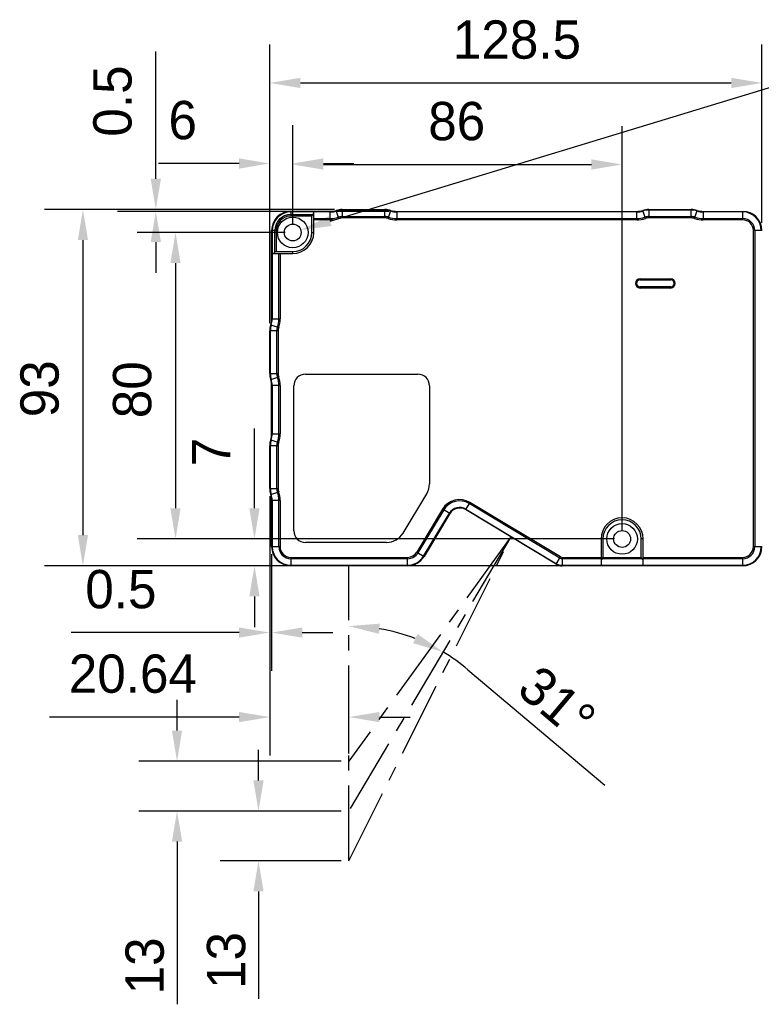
# Model space of a CAD drawing. Header units: millimetres. Extents: x -553 to -393, y 304 to 484.
# Tile 2 of 10: x -475 to -427, y 340 to 404. Entities that reach past the tile are written whole.
import ezdxf

# ---------------------------------------------------------------- set-up
doc = ezdxf.new("R2010")
doc.units = ezdxf.units.MM
doc.header["$LTSCALE"] = 65.395
doc.header["$PDMODE"] = 3
doc.header["$PDSIZE"] = 8
doc.linetypes.add('CENTER', pattern=[0.6, 0.375, -0.075, 0.075, -0.075])
doc.layers.get('0').update_dxf_attribs({"linetype": 'CONTINUOUS'})
doc.layers.get('Defpoints').update_dxf_attribs({"linetype": 'CONTINUOUS'})
for name, color, linetype in [('00_COMPONENTS', 7, 'CONTINUOUS'), ('50_ALL_DETAILS', 7, 'CONTINUOUS'), ('51__DRAFT_DIMS', 7, 'CONTINUOUS')]:
    doc.layers.add(name, color=color, linetype=linetype)
doc.styles.get("Standard").update_dxf_attribs({"font": '兰亭黑 GBK.TTF', "height": 2.5})
doc.dimstyles.new('DIMSTYLE_1', dxfattribs={"dimtxt": 3, "dimasz": 2, "dimexe": 2.5, "dimexo": 0.5, "dimgap": 0.75, "dimtad": 1, "dimlfac": 4, "dimdsep": 46, "dimtxsty": 'STANDARD', "dimblk": '_FILLED', "dimblk1": '_FILLED', "dimblk2": '_FILLED', "dimcen": 0.09, "dimclrd": 8, "dimclre": 8, "dimclrt": 256, "dimazin": 2, "dimtp": 0.3, "dimtm": 0.3, "dimtfac": 1, "dimtofl": 0, "dimtmove": 0, "dimatfit": 3, "dimldrblk": '_FILLED', "dimfxl": 1, "dimtolj": 1, "dimarcsym": 0})

# ---------------------------------------------------------------- blocks, each defined once
blk = doc.blocks.new('_FILLED')
at = {"color": 0, "linetype": 'ByBlock'}
blk.add_solid([(0, 0), (-1, 0.167), (-1, -0.167)], dxfattribs=at)
blk = doc.blocks.new('*D15')
at = {"layer": '51__DRAFT_DIMS', "color": 8, "lineweight": -2}
for p, q in [((-458.629, 384.486), (-458.629, 402.664)), ((-426.504, 391.034), (-426.504, 402.664)), ((-456.629, 400.164), (-428.504, 400.164))]:
    blk.add_line(p, q, dxfattribs=at)
at = {"layer": 'Defpoints', "color": 0}
for p in [(-426.504, 400.164), (-426.504, 390.534), (-458.629, 383.986)]:
    blk.add_point(p, dxfattribs=at)
at = {"layer": '51__DRAFT_DIMS', "color": 8, "linetype": 'ByBlock', "lineweight": -2, "xscale": 2, "yscale": 2, "zscale": 2, "rotation": 180}
blk.add_blockref('_FILLED', (-458.629, 400.164), dxfattribs=at)
at = {"layer": '51__DRAFT_DIMS', "color": 8, "linetype": 'ByBlock', "lineweight": -2, "xscale": 2, "yscale": 2, "zscale": 2}
blk.add_blockref('_FILLED', (-426.504, 400.164), dxfattribs=at)
at = {"layer": '51__DRAFT_DIMS', "insert": (-442.49, 404.247), "char_height": 2.5, "attachment_point": 2, "line_spacing_factor": 0.9}
blk.add_mtext('\\A1;128.5', dxfattribs=at)
blk = doc.blocks.new('*D16')
at = {"layer": '51__DRAFT_DIMS', "color": 8, "lineweight": -2}
for p, q in [((-458.629, 384.486), (-458.629, 397.408)), ((-457.129, 390.909), (-457.129, 397.408)), ((-460.629, 394.908), (-465.883, 394.908)), ((-455.129, 394.908), (-453.129, 394.908))]:
    blk.add_line(p, q, dxfattribs=at)
at = {"layer": 'Defpoints', "color": 0}
for p in [(-457.129, 394.908), (-457.129, 390.409), (-458.629, 383.986)]:
    blk.add_point(p, dxfattribs=at)
at = {"layer": '51__DRAFT_DIMS', "color": 8, "linetype": 'ByBlock', "lineweight": -2, "xscale": 2, "yscale": 2, "zscale": 2}
blk.add_blockref('_FILLED', (-458.629, 394.908), dxfattribs=at)
at = {"layer": '51__DRAFT_DIMS', "color": 8, "linetype": 'ByBlock', "lineweight": -2, "xscale": 2, "yscale": 2, "zscale": 2, "rotation": 180}
blk.add_blockref('_FILLED', (-457.129, 394.908), dxfattribs=at)
at = {"layer": '51__DRAFT_DIMS', "insert": (-463.379, 398.991), "char_height": 2.5, "attachment_point": 3, "line_spacing_factor": 0.9}
blk.add_mtext('\\A1;6', dxfattribs=at)
blk = doc.blocks.new('*D17')
at = {"layer": '51__DRAFT_DIMS', "color": 8, "lineweight": -2}
for p, q in [((-457.129, 390.909), (-457.129, 397.344)), ((-435.629, 370.909), (-435.629, 397.344)), ((-455.129, 394.844), (-437.629, 394.844))]:
    blk.add_line(p, q, dxfattribs=at)
at = {"layer": 'Defpoints', "color": 0}
for p in [(-435.629, 394.844), (-457.129, 390.409), (-435.629, 370.409)]:
    blk.add_point(p, dxfattribs=at)
at = {"layer": '51__DRAFT_DIMS', "color": 8, "linetype": 'ByBlock', "lineweight": -2, "xscale": 2, "yscale": 2, "zscale": 2, "rotation": 180}
blk.add_blockref('_FILLED', (-457.129, 394.844), dxfattribs=at)
at = {"layer": '51__DRAFT_DIMS', "color": 8, "linetype": 'ByBlock', "lineweight": -2, "xscale": 2, "yscale": 2, "zscale": 2}
blk.add_blockref('_FILLED', (-435.629, 394.844), dxfattribs=at)
at = {"layer": '51__DRAFT_DIMS', "insert": (-446.423, 398.927), "char_height": 2.5, "attachment_point": 2, "line_spacing_factor": 0.9}
blk.add_mtext('\\A1;86', dxfattribs=at)
blk = doc.blocks.new('*D18')
at = {"layer": '51__DRAFT_DIMS', "color": 8, "lineweight": -2}
for p, q in [((-457.629, 390.409), (-467.28, 390.409)), ((-464.78, 388.409), (-464.78, 372.409)), ((-436.129, 370.409), (-467.28, 370.409))]:
    blk.add_line(p, q, dxfattribs=at)
at = {"layer": 'Defpoints', "color": 0}
for p in [(-457.129, 390.409), (-464.78, 370.409), (-435.629, 370.409)]:
    blk.add_point(p, dxfattribs=at)
at = {"layer": '51__DRAFT_DIMS', "color": 8, "linetype": 'ByBlock', "lineweight": -2, "xscale": 2, "yscale": 2, "zscale": 2}
for p, rotation in [((-464.78, 390.409), 90), ((-464.78, 370.409), 270)]:
    blk.add_blockref('_FILLED', p, dxfattribs=dict(at, rotation=rotation))
at = {"layer": '51__DRAFT_DIMS', "insert": (-468.863, 380.147), "char_height": 2.5, "attachment_point": 2, "rotation": 90, "line_spacing_factor": 0.9}
blk.add_mtext('\\A1;80', dxfattribs=at)
blk = doc.blocks.new('*D19')
at = {"layer": '51__DRAFT_DIMS', "color": 8, "lineweight": -2}
for p, q in [((-454.393, 391.909), (-473.324, 391.909)), ((-470.824, 389.909), (-470.824, 370.659)), ((-457.754, 368.659), (-473.324, 368.659))]:
    blk.add_line(p, q, dxfattribs=at)
at = {"layer": 'Defpoints', "color": 0}
for p in [(-453.893, 391.909), (-470.824, 368.659), (-457.254, 368.659)]:
    blk.add_point(p, dxfattribs=at)
at = {"layer": '51__DRAFT_DIMS', "color": 8, "linetype": 'ByBlock', "lineweight": -2, "xscale": 2, "yscale": 2, "zscale": 2}
for p, rotation in [((-470.824, 391.909), 90), ((-470.824, 368.659), 270)]:
    blk.add_blockref('_FILLED', p, dxfattribs=dict(at, rotation=rotation))
at = {"layer": '51__DRAFT_DIMS', "insert": (-474.908, 380.211), "char_height": 2.5, "attachment_point": 2, "rotation": 90, "line_spacing_factor": 0.9}
blk.add_mtext('\\A1;93', dxfattribs=at)
blk = doc.blocks.new('*D22')
at = {"layer": '51__DRAFT_DIMS', "color": 8, "lineweight": -2}
for p, q in [((-459.627, 372.409), (-459.627, 377.611)), ((-436.129, 370.409), (-462.127, 370.409)), ((-437.504, 368.659), (-462.127, 368.659)), ((-459.627, 366.659), (-459.627, 364.659))]:
    blk.add_line(p, q, dxfattribs=at)
at = {"layer": 'Defpoints', "color": 0}
for p in [(-459.627, 370.409), (-435.629, 370.409), (-437.004, 368.659)]:
    blk.add_point(p, dxfattribs=at)
at = {"layer": '51__DRAFT_DIMS', "color": 8, "linetype": 'ByBlock', "lineweight": -2, "xscale": 2, "yscale": 2, "zscale": 2}
for p, rotation in [((-459.627, 370.409), 270), ((-459.627, 368.659), 90)]:
    blk.add_blockref('_FILLED', p, dxfattribs=dict(at, rotation=rotation))
at = {"layer": '51__DRAFT_DIMS', "insert": (-463.71, 375.159), "char_height": 2.5, "attachment_point": 1, "rotation": 90, "line_spacing_factor": 0.9}
blk.add_mtext('\\A1;7', dxfattribs=at)
blk = doc.blocks.new('*D24')
at = {"layer": '51__DRAFT_DIMS', "color": 8, "lineweight": -2}
for p, q in [((-466.066, 393.909), (-466.066, 402.226)), ((-454.393, 391.909), (-468.566, 391.909)), ((-450.834, 391.784), (-468.566, 391.784)), ((-466.066, 389.784), (-466.066, 387.784))]:
    blk.add_line(p, q, dxfattribs=at)
at = {"layer": 'Defpoints', "color": 0}
for p in [(-453.893, 391.909), (-466.066, 391.784), (-450.334, 391.784)]:
    blk.add_point(p, dxfattribs=at)
at = {"layer": '51__DRAFT_DIMS', "color": 8, "linetype": 'ByBlock', "lineweight": -2, "xscale": 2, "yscale": 2, "zscale": 2}
for p, rotation in [((-466.066, 391.909), 270), ((-466.066, 391.784), 90)]:
    blk.add_blockref('_FILLED', p, dxfattribs=dict(at, rotation=rotation))
at = {"layer": '51__DRAFT_DIMS', "insert": (-470.15, 396.659), "char_height": 2.5, "attachment_point": 1, "rotation": 90, "line_spacing_factor": 0.9}
blk.add_mtext('\\A1;0.5', dxfattribs=at)
blk = doc.blocks.new('*D25')
at = {"layer": '51__DRAFT_DIMS', "color": 8, "lineweight": -2}
for p, q in [((-458.629, 373.208), (-458.629, 361.803)), ((-458.504, 369.409), (-458.504, 361.803)), ((-460.629, 364.303), (-471.589, 364.303)), ((-456.504, 364.303), (-454.504, 364.303))]:
    blk.add_line(p, q, dxfattribs=at)
at = {"layer": 'Defpoints', "color": 0}
for p in [(-458.629, 373.708), (-458.504, 369.909), (-458.504, 364.303)]:
    blk.add_point(p, dxfattribs=at)
at = {"layer": '51__DRAFT_DIMS', "color": 8, "linetype": 'ByBlock', "lineweight": -2, "xscale": 2, "yscale": 2, "zscale": 2}
blk.add_blockref('_FILLED', (-458.629, 364.303), dxfattribs=at)
at = {"layer": '51__DRAFT_DIMS', "color": 8, "linetype": 'ByBlock', "lineweight": -2, "xscale": 2, "yscale": 2, "zscale": 2, "rotation": 180}
blk.add_blockref('_FILLED', (-458.504, 364.303), dxfattribs=at)
at = {"layer": '51__DRAFT_DIMS', "insert": (-466.022, 368.386), "char_height": 2.5, "attachment_point": 3, "line_spacing_factor": 0.9}
blk.add_mtext('\\A1;0.5', dxfattribs=at)
blk = doc.blocks.new('*D28')
at = {"layer": '51__DRAFT_DIMS', "color": 8, "lineweight": -2}
for p, q in [((-458.629, 373.208), (-458.629, 356.288)), ((-453.469, 356.409), (-453.469, 361.288)), ((-460.629, 358.788), (-473.016, 358.788)), ((-451.469, 358.788), (-449.469, 358.788))]:
    blk.add_line(p, q, dxfattribs=at)
at = {"layer": 'Defpoints', "color": 0}
for p in [(-458.629, 373.708), (-453.469, 358.788), (-453.469, 355.909)]:
    blk.add_point(p, dxfattribs=at)
at = {"layer": '51__DRAFT_DIMS', "color": 8, "linetype": 'ByBlock', "lineweight": -2, "xscale": 2, "yscale": 2, "zscale": 2}
blk.add_blockref('_FILLED', (-458.629, 358.788), dxfattribs=at)
at = {"layer": '51__DRAFT_DIMS', "color": 8, "linetype": 'ByBlock', "lineweight": -2, "xscale": 2, "yscale": 2, "zscale": 2, "rotation": 180}
blk.add_blockref('_FILLED', (-453.469, 358.788), dxfattribs=at)
at = {"layer": '51__DRAFT_DIMS', "insert": (-463.379, 362.872), "char_height": 2.5, "attachment_point": 3, "line_spacing_factor": 0.9}
blk.add_mtext('\\A1;20.64', dxfattribs=at)
blk = doc.blocks.new('*D39')
at = {"color": 8, "lineweight": -2}
for p, q in [((-464.681, 357.909), (-464.681, 359.909)), ((-453.969, 355.909), (-467.181, 355.909)), ((-453.969, 352.659), (-467.181, 352.659)), ((-464.681, 350.659), (-464.681, 340.047))]:
    blk.add_line(p, q, dxfattribs=at)
at = {"layer": 'Defpoints', "color": 0}
for p in [(-453.469, 355.909), (-464.681, 352.659), (-453.469, 352.659)]:
    blk.add_point(p, dxfattribs=at)
at = {"color": 8, "linetype": 'ByBlock', "lineweight": -2, "xscale": 2, "yscale": 2, "zscale": 2}
for p, rotation in [((-464.681, 355.909), 270), ((-464.681, 352.659), 90)]:
    blk.add_blockref('_FILLED', p, dxfattribs=dict(at, rotation=rotation))
at = {"insert": (-466.779, 342.551), "char_height": 2.5, "attachment_point": 5, "rotation": 90}
blk.add_mtext('\\A1;13', dxfattribs=at)
blk = doc.blocks.new('*D40')
at = {"color": 8, "lineweight": -2}
for p, q in [((-459.364, 354.659), (-459.364, 356.659)), ((-453.969, 352.659), (-461.864, 352.659)), ((-453.969, 349.409), (-461.864, 349.409)), ((-459.364, 347.409), (-459.364, 340.402))]:
    blk.add_line(p, q, dxfattribs=at)
at = {"layer": 'Defpoints', "color": 0}
for p in [(-453.469, 352.659), (-459.364, 349.409), (-453.469, 349.409)]:
    blk.add_point(p, dxfattribs=at)
at = {"color": 8, "linetype": 'ByBlock', "lineweight": -2, "xscale": 2, "yscale": 2, "zscale": 2}
for p, rotation in [((-459.364, 352.659), 270), ((-459.364, 349.409), 90)]:
    blk.add_blockref('_FILLED', p, dxfattribs=dict(at, rotation=rotation))
at = {"insert": (-461.462, 342.906), "char_height": 2.5, "attachment_point": 5, "rotation": 90}
blk.add_mtext('\\A1;13', dxfattribs=at)

msp = doc.modelspace()

# ---------------------------------------------------------------- linework, layer by layer
at = {"color": 8}
for p, q in [((-454.6889, 391.1508), (-424.1939, 400.4168)), ((-445.6963, 361.8803), (-436.7633, 354.3503))]:
    msp.add_line(p, q, dxfattribs=at)
for start, end in [(68.897432, 80.486988), (49.871408, 59.38442)]:
    msp.add_arc((-453.4688, 352.6595), 12.0596, start, end, dxfattribs=at)
at = {"layer": '00_COMPONENTS'}
for p, q in [((-453.893, 391.9095), (-453.893, 391.3577)), ((-453.893, 391.9095), (-451.1146, 391.9095)), ((-451.1146, 391.3577), (-451.1146, 391.9095)), ((-433.893, 391.9095), (-431.1146, 391.9095)), ((-433.893, 391.9095), (-433.893, 391.3577)), ((-431.1146, 391.3577), (-431.1146, 391.9095)), ((-457.2538, 391.7845), (-457.2538, 391.4827)), ((-457.2538, 391.7845), (-454.6737, 391.7845)), ((-454.6737, 391.7479), (-457.2538, 391.7479)), ((-457.2538, 391.5711), (-455.8422, 391.5711)), ((-455.8788, 391.4827), (-457.2538, 391.4827)), ((-455.8788, 390.4095), (-455.8788, 391.4827)), ((-455.7538, 391.6595), (-455.8422, 391.5711)), ((-455.7538, 390.4095), (-455.7538, 391.7845)), ((-455.7538, 391.3211), (-454.6737, 391.3211)), ((-454.6737, 391.2327), (-454.6737, 391.7845)), ((-454.1111, 391.3228), (-454.2834, 391.847)), ((-451.1146, 391.8729), (-453.893, 391.8729)), ((-453.893, 391.4461), (-451.1146, 391.4461)), ((-451.1146, 391.3577), (-453.893, 391.3577)), ((-450.8965, 391.3228), (-450.7243, 391.847)), ((-450.3339, 391.7845), (-450.3339, 391.2327)), ((-450.3339, 391.7845), (-434.6737, 391.7845)), ((-434.6737, 391.7479), (-450.3339, 391.7479)), ((-450.3339, 391.3211), (-434.6737, 391.3211)), ((-434.6737, 391.2327), (-434.6737, 391.7845)), ((-434.1111, 391.3228), (-434.2834, 391.847)), ((-431.1146, 391.8729), (-433.893, 391.8729)), ((-433.893, 391.4461), (-431.1146, 391.4461)), ((-431.1146, 391.3577), (-433.893, 391.3577)), ((-430.8965, 391.3228), (-430.7243, 391.847)), ((-430.3339, 391.7845), (-427.7538, 391.7845)), ((-430.3339, 391.7845), (-430.3339, 391.2327)), ((-427.7538, 391.7479), (-430.3339, 391.7479)), ((-430.3339, 391.3211), (-427.7538, 391.3211)), ((-427.7538, 391.2327), (-427.7538, 391.7845)), ((-454.6737, 391.2327), (-455.7538, 391.2327)), ((-434.6737, 391.2327), (-450.3339, 391.2327)), ((-427.7538, 391.2327), (-430.3339, 391.2327)), ((-458.5038, 384.7668), (-458.5038, 390.5345)), ((-458.202, 390.5345), (-458.5038, 390.5345)), ((-458.4672, 390.5345), (-458.4672, 384.7668)), ((-458.2904, 389.1229), (-458.2904, 390.5345)), ((-458.202, 390.5345), (-458.202, 389.1595)), ((-455.8788, 390.4095), (-455.7538, 390.4095)), ((-426.5038, 390.5345), (-427.0556, 390.5345)), ((-427.0556, 369.9095), (-427.0556, 390.5345)), ((-426.9672, 390.5345), (-426.9672, 369.9095)), ((-458.5038, 389.0345), (-457.1288, 389.0345)), ((-458.2904, 389.1229), (-458.3788, 389.0345)), ((-458.202, 389.1595), (-457.1288, 389.1595)), ((-458.0404, 384.7668), (-458.0404, 389.0345)), ((-457.952, 389.0345), (-457.952, 384.7668)), ((-457.1288, 389.0345), (-457.1288, 389.1595)), ((-434.4538, 387.3845), (-432.4538, 387.3845)), ((-434.4538, 387.3845), (-434.4538, 387.3345)), ((-432.4538, 387.3345), (-434.4538, 387.3345)), ((-434.4538, 387.3095), (-432.4538, 387.3095)), ((-432.4538, 386.8595), (-434.4538, 386.8595)), ((-434.4538, 386.8345), (-432.4538, 386.8345)), ((-434.4538, 386.8345), (-434.4538, 386.7845)), ((-432.4538, 386.7845), (-434.4538, 386.7845)), ((-432.4538, 387.3345), (-432.4538, 387.3845)), ((-432.4538, 386.7845), (-432.4538, 386.8345)), ((-458.5663, 384.3765), (-458.0421, 384.2042)), ((-458.5038, 384.7668), (-457.952, 384.7668)), ((-458.6288, 381.2077), (-458.6288, 383.9862)), ((-458.077, 383.9862), (-458.6288, 383.9862)), ((-458.5922, 383.9862), (-458.5922, 381.2077)), ((-458.1654, 381.2077), (-458.1654, 383.9862)), ((-458.077, 383.9862), (-458.077, 381.2077)), ((-458.6288, 381.2077), (-458.077, 381.2077)), ((-458.5663, 380.8174), (-458.0421, 380.9897)), ((-456.3038, 381.1595), (-448.9538, 381.1595)), ((-458.5038, 377.2668), (-458.5038, 380.4271)), ((-457.952, 380.4271), (-458.5038, 380.4271)), ((-458.4672, 380.4271), (-458.4672, 377.2668)), ((-458.0404, 377.2668), (-458.0404, 380.4271)), ((-457.952, 380.4271), (-457.952, 377.2668)), ((-457.0538, 370.9345), (-457.0538, 380.4095)), ((-448.2038, 380.4095), (-448.2038, 374.0087)), ((-458.5038, 377.2668), (-457.952, 377.2668)), ((-458.6288, 373.7077), (-458.6288, 376.4862)), ((-458.077, 376.4862), (-458.6288, 376.4862)), ((-458.5922, 376.4862), (-458.5922, 373.7077)), ((-458.5663, 376.8765), (-458.0421, 376.7042)), ((-458.1654, 373.7077), (-458.1654, 376.4862)), ((-458.077, 376.4862), (-458.077, 373.7077)), ((-458.6288, 373.7077), (-458.077, 373.7077)), ((-458.5663, 373.3174), (-458.0421, 373.4897)), ((-449.9295, 370.7906), (-448.3824, 373.3648)), ((-457.952, 372.9271), (-458.5038, 372.9271)), ((-458.5038, 369.9095), (-458.5038, 372.9271)), ((-458.4672, 372.9271), (-458.4672, 369.9095)), ((-458.0404, 369.9095), (-458.0404, 372.9271)), ((-457.952, 372.9271), (-457.952, 369.9095)), ((-445.5601, 372.7959), (-445.8443, 372.3229)), ((-439.6869, 369.1638), (-445.6056, 372.7201)), ((-439.6413, 369.2396), (-445.5601, 372.7959)), ((-447.3464, 372.3505), (-449.0292, 369.5499)), ((-447.2706, 372.305), (-448.9534, 369.5043)), ((-448.5876, 369.2845), (-446.9048, 372.0852)), ((-446.8734, 372.0663), (-448.5562, 369.2657)), ((-446.8734, 372.0663), (-447.3464, 372.3505)), ((-439.9255, 368.7666), (-445.8443, 372.3229)), ((-445.8254, 372.3543), (-439.9067, 368.798)), ((-451.0009, 370.1845), (-456.3038, 370.1845)), ((-436.8788, 370.4095), (-437.0038, 370.4095)), ((-437.0038, 370.4095), (-437.0038, 368.6595)), ((-436.8788, 370.4095), (-436.8788, 369.2112)), ((-434.2538, 370.4095), (-434.3788, 370.4095)), ((-434.3788, 369.2112), (-434.3788, 370.4095)), ((-434.2538, 368.6595), (-434.2538, 370.4095)), ((-458.5038, 369.9095), (-457.952, 369.9095)), ((-449.0292, 369.5499), (-448.5562, 369.2657)), ((-427.0556, 369.9095), (-426.5038, 369.9095)), ((-457.2538, 369.2112), (-449.6277, 369.2112)), ((-457.2538, 369.2112), (-457.2538, 368.6595)), ((-449.6277, 369.1229), (-457.2538, 369.1229)), ((-449.6277, 368.6595), (-449.6277, 369.2112)), ((-439.9255, 368.7666), (-439.6413, 369.2396)), ((-439.5393, 369.2112), (-437.0038, 369.2112)), ((-439.5393, 369.2112), (-439.5393, 368.6595)), ((-437.0038, 369.1229), (-439.5393, 369.1229)), ((-437.0038, 369.0345), (-436.9154, 369.1229)), ((-434.3422, 369.1229), (-436.9154, 369.1229)), ((-436.8788, 369.2112), (-434.3788, 369.2112)), ((-434.3422, 369.1229), (-434.2538, 369.0345)), ((-434.2538, 369.2112), (-427.7538, 369.2112)), ((-427.7538, 369.1229), (-434.2538, 369.1229)), ((-427.7538, 368.6595), (-427.7538, 369.2112)), ((-457.2538, 368.6961), (-449.6277, 368.6961)), ((-449.6277, 368.6595), (-457.2538, 368.6595)), ((-439.5393, 368.6961), (-427.7538, 368.6961)), ((-427.7538, 368.6595), (-439.5393, 368.6595))]:
    msp.add_line(p, q, dxfattribs=at)
for centre, radius in [((-457.1288, 390.4095), 1), ((-457.1288, 390.4095), 0.55), ((-435.6288, 370.4095), 1), ((-435.6288, 370.4095), 0.55)]:
    msp.add_circle(centre, radius, dxfattribs=at)
for centre, radius, start, end in [((-453.893, 390.6595), 1.25, 90, 108.194872), ((-451.1146, 390.6595), 1.25, 71.805128, 90), ((-433.893, 390.6595), 1.25, 90, 108.194872), ((-431.1146, 390.6595), 1.25, 71.805128, 90), ((-457.2538, 390.5345), 1.25, 90, 180), ((-457.2538, 390.5345), 1.2134, 90, 180), ((-457.2538, 390.5345), 1.0366, 90, 180), ((-457.2538, 390.5345), 0.9482, 90, 180), ((-454.6737, 393.0345), 1.25, 270, 288.194872), ((-454.6737, 393.0345), 1.2866, 270, 288.194872), ((-454.6737, 393.0345), 1.7134, 270, 288.194872), ((-454.6737, 393.0345), 1.8018, 270, 288.194872), ((-453.893, 390.6595), 1.2134, 90, 108.194872), ((-453.893, 390.6595), 0.7866, 90, 108.194872), ((-453.893, 390.6595), 0.6982, 90, 108.194872), ((-451.1146, 390.6595), 1.2134, 71.805128, 90), ((-451.1146, 390.6595), 0.7866, 71.805128, 90), ((-451.1146, 390.6595), 0.6982, 71.805128, 90), ((-450.3339, 393.0345), 1.8018, 251.805128, 270), ((-450.3339, 393.0345), 1.7134, 251.805128, 270), ((-450.3339, 393.0345), 1.2866, 251.805128, 270), ((-450.3339, 393.0345), 1.25, 251.805128, 270), ((-434.6737, 393.0345), 1.25, 270, 288.194872), ((-434.6737, 393.0345), 1.2866, 270, 288.194872), ((-434.6737, 393.0345), 1.7134, 270, 288.194872), ((-434.6737, 393.0345), 1.8018, 270, 288.194872), ((-433.893, 390.6595), 1.2134, 90, 108.194872), ((-433.893, 390.6595), 0.7866, 90, 108.194872), ((-433.893, 390.6595), 0.6982, 90, 108.194872), ((-431.1146, 390.6595), 1.2134, 71.805128, 90), ((-431.1146, 390.6595), 0.7866, 71.805128, 90), ((-431.1146, 390.6595), 0.6982, 71.805128, 90), ((-430.3339, 393.0345), 1.8018, 251.805128, 270), ((-430.3339, 393.0345), 1.7134, 251.805128, 270), ((-430.3339, 393.0345), 1.2866, 251.805128, 270), ((-430.3339, 393.0345), 1.25, 251.805128, 270), ((-427.7538, 390.5345), 1.25, 0, 90), ((-427.7538, 390.5345), 1.2134, 0, 90), ((-427.7538, 390.5345), 0.7866, 0, 90), ((-427.7538, 390.5345), 0.6982, 0, 90), ((-457.1288, 390.4095), 1.375, 270, 0), ((-457.1288, 390.4095), 1.25, 270, 0), ((-434.4538, 387.0845), 0.3, 90, 270), ((-434.4538, 387.0845), 0.25, 90, 270), ((-434.4538, 387.0845), 0.225, 90.00001, 269.99999), ((-432.4538, 387.0845), 0.3, 270, 90), ((-432.4538, 387.0845), 0.25, 270, 90), ((-432.4538, 387.0845), 0.225, 270.00001, 89.99999), ((-457.3788, 383.9862), 1.25, 161.805128, 180), ((-457.3788, 383.9862), 1.2134, 161.805128, 180), ((-459.7538, 384.7668), 1.25, 341.805128, 0), ((-459.7538, 384.7668), 1.2866, 341.805128, 0), ((-457.3788, 383.9862), 0.7866, 161.805128, 180), ((-459.7538, 384.7668), 1.7134, 341.805128, 0), ((-457.3788, 383.9862), 0.6982, 161.805128, 180), ((-459.7538, 384.7668), 1.8018, 341.805128, 0), ((-457.3788, 381.2077), 1.25, 180, 198.194872), ((-457.3788, 381.2077), 1.2134, 180, 198.194872), ((-457.3788, 381.2077), 0.7866, 180, 198.194872), ((-457.3788, 381.2077), 0.6982, 180, 198.194872), ((-459.7538, 380.4271), 1.8018, 0, 18.194872), ((-456.3038, 380.4095), 0.75, 90, 180), ((-448.9538, 380.4095), 0.75, 0, 90), ((-459.7538, 380.4271), 1.25, 0, 18.194872), ((-459.7538, 380.4271), 1.2866, 0, 18.194872), ((-459.7538, 380.4271), 1.7134, 0, 18.194872), ((-459.7538, 377.2668), 1.25, 341.805128, 0), ((-459.7538, 377.2668), 1.2866, 341.805128, 0), ((-459.7538, 377.2668), 1.7134, 341.805128, 0), ((-459.7538, 377.2668), 1.8018, 341.805128, 0), ((-457.3788, 376.4862), 1.25, 161.805128, 180), ((-457.3788, 376.4862), 1.2134, 161.805128, 180), ((-457.3788, 376.4862), 0.7866, 161.805128, 180), ((-457.3788, 376.4862), 0.6982, 161.805128, 180), ((-449.4538, 374.0087), 1.25, 328.99386, 0), ((-457.3788, 373.7077), 1.25, 180, 198.194872), ((-457.3788, 373.7077), 1.2134, 180, 198.194872), ((-459.7538, 372.9271), 1.25, 0, 18.194872), ((-459.7538, 372.9271), 1.2866, 0, 18.194872), ((-457.3788, 373.7077), 0.7866, 180, 198.194872), ((-459.7538, 372.9271), 1.7134, 0, 18.194872), ((-457.3788, 373.7077), 0.6982, 180, 198.194872), ((-459.7538, 372.9271), 1.8018, 0, 18.194872), ((-446.2306, 371.6801), 1.3018, 59, 149), ((-446.2306, 371.6801), 1.2134, 59, 149), ((-446.2306, 371.6801), 0.7866, 59, 149), ((-446.2306, 371.6801), 0.75, 59, 149), ((-435.6288, 370.4095), 1.375, 0, 180), ((-435.6288, 370.4095), 1.25, 0, 180), ((-456.3038, 370.9345), 0.75, 180, 270), ((-451.0009, 371.4345), 1.25, 270, 328.99386), ((-457.2538, 369.9095), 1.25, 180, 270), ((-457.2538, 369.9095), 1.2134, 180, 270), ((-457.2538, 369.9095), 0.7866, 180, 270), ((-457.2538, 369.9095), 0.6982, 180, 270), ((-449.6277, 369.9095), 0.6982, 270, 329), ((-449.6277, 369.9095), 0.7866, 270, 329), ((-427.7538, 369.9095), 1.25, 270, 0), ((-427.7538, 369.9095), 1.2134, 270, 0), ((-427.7538, 369.9095), 0.7866, 270, 0), ((-427.7538, 369.9095), 0.6982, 270, 0), ((-449.6277, 369.9095), 1.2134, 270, 329), ((-449.6277, 369.9095), 1.25, 270, 329), ((-439.5393, 369.4095), 0.75, 239, 270), ((-439.5393, 369.4095), 0.7134, 239, 270), ((-439.5393, 369.4095), 0.2866, 239, 270), ((-439.5393, 369.4095), 0.1982, 239, 270)]:
    msp.add_arc(centre, radius, start, end, dxfattribs=at)
for centre, major_axis, start_param, end_param in [((-455.7538, 391.4827), (0.125, 0), 2.3561945, 3.1415927), ((-458.202, 389.0345), (0, 0.125), 0, 0.7853982), ((-437.0038, 369.2112), (0.125, 0), -0.7853982, 0), ((-434.2538, 369.2112), (0, 0.125), -4.712389, -3.9269908)]:
    msp.add_ellipse(centre, major_axis=major_axis, ratio=1, start_param=start_param, end_param=end_param, dxfattribs=at)
at = {"layer": '50_ALL_DETAILS', "linetype": 'CENTER', "ltscale": 0.2}
for p, q in [((-453.4688, 349.4095), (-442.8849, 370.5448)), ((-442.8849, 370.5448), (-453.4688, 352.6595)), ((-442.8849, 370.5448), (-453.4688, 355.9095)), ((-453.4688, 349.4095), (-453.4688, 368.6595))]:
    msp.add_line(p, q, dxfattribs=at)

# ---------------------------------------------------------------- block references
at = {"color": 8, "xscale": 2, "yscale": 2, "zscale": 2}
for p, rotation in [((-456.6026, 390.5694), 196.9014998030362), ((-453.4688, 364.7191), 175.2434941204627), ((-447.3271, 363.038), 334.1409257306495)]:
    msp.add_blockref('_FILLED', p, dxfattribs=dict(at, rotation=rotation))

# ---------------------------------------------------------------- texts
at = {"insert": (-439.8733, 359.7246), "char_height": 2.5, "attachment_point": 5, "rotation": 319.871408}
msp.add_mtext('\\A1;31%%d', dxfattribs=at)

# ---------------------------------------------------------------- dimensions: what is measured, and where the dimension line sits
dim = msp.add_linear_dim(base=(-464.6811, 352.6595), p1=(-453.4688, 355.9095), p2=(-453.4688, 352.6595), angle=90, dimstyle='DIMSTYLE_1', override={"dimlfac": 4})
dim.commit()
dim.dimension.update_dxf_attribs({"geometry": '*D39', "text_midpoint": (-464.6811, 342.5508), "dimtype": 160})
dim = msp.add_linear_dim(base=(-459.3642, 349.4095), p1=(-453.4688, 352.6595), p2=(-453.4688, 349.4095), angle=90, dimstyle='DIMSTYLE_1', override={"dimlfac": 4})
dim.commit()
dim.dimension.update_dxf_attribs({"geometry": '*D40', "text_midpoint": (-461.4624, 342.9055)})
at = {"layer": '51__DRAFT_DIMS'}
for base, p1, p2, picture, middle in [((-426.5038, 400.1641), (-458.6288, 383.9862), (-426.5038, 390.5345), '*D15', (-442.4901, 400.1641)), ((-457.1288, 394.9077), (-458.6288, 383.9862), (-457.1288, 390.4095), '*D16', (-464.2558, 394.9077)), ((-453.4688, 358.7884), (-458.6288, 373.7077), (-453.4688, 355.9095), '*D28', (-467.8225, 358.7884)), ((-458.5038, 364.303), (-458.6288, 373.7077), (-458.5038, 369.9095), '*D25', (-468.4302, 364.303))]:
    dim = msp.add_linear_dim(base=base, p1=p1, p2=p2, dimstyle='DIMSTYLE_1', dxfattribs=at)
    dim.commit()
    dim.dimension.update_dxf_attribs({"geometry": picture, "text_midpoint": middle, "dimtype": 160})
for base, p1, p2, angle, picture, middle in [((-466.0662, 391.7845), (-453.893, 391.9095), (-450.3339, 391.7845), 270, '*D24', (-466.0662, 399.0679)), ((-459.6267, 370.4095), (-437.0038, 368.6595), (-435.6288, 370.4095), 90, '*D22', (-459.6267, 376.0103))]:
    dim = msp.add_linear_dim(base=base, p1=p1, p2=p2, angle=angle, dimstyle='DIMSTYLE_1', dxfattribs=at)
    dim.commit()
    dim.dimension.update_dxf_attribs({"geometry": picture, "text_midpoint": middle, "dimtype": 160})
dim = msp.add_linear_dim(base=(-435.6288, 394.8436), p1=(-457.1288, 390.4095), p2=(-435.6288, 370.4095), dimstyle='DIMSTYLE_1', override={"dimtxsty": 'STANDARD'}, dxfattribs=at)
dim.commit()
dim.dimension.update_dxf_attribs({"geometry": '*D17', "text_midpoint": (-446.4228, 394.8436), "dimtype": 160})
for base, p1, p2, picture, middle in [((-470.8243, 368.6595), (-453.893, 391.9095), (-457.2538, 368.6595), '*D19', (-470.8243, 380.2112)), ((-464.7797, 370.4095), (-457.1288, 390.4095), (-435.6288, 370.4095), '*D18', (-464.7797, 380.1471))]:
    dim = msp.add_linear_dim(base=base, p1=p1, p2=p2, angle=270, dimstyle='DIMSTYLE_1', override={"dimtxsty": 'STANDARD'}, dxfattribs=at)
    dim.commit()
    dim.dimension.update_dxf_attribs({"geometry": picture, "text_midpoint": middle, "dimtype": 160})

doc.saveas('drawing.dxf')
